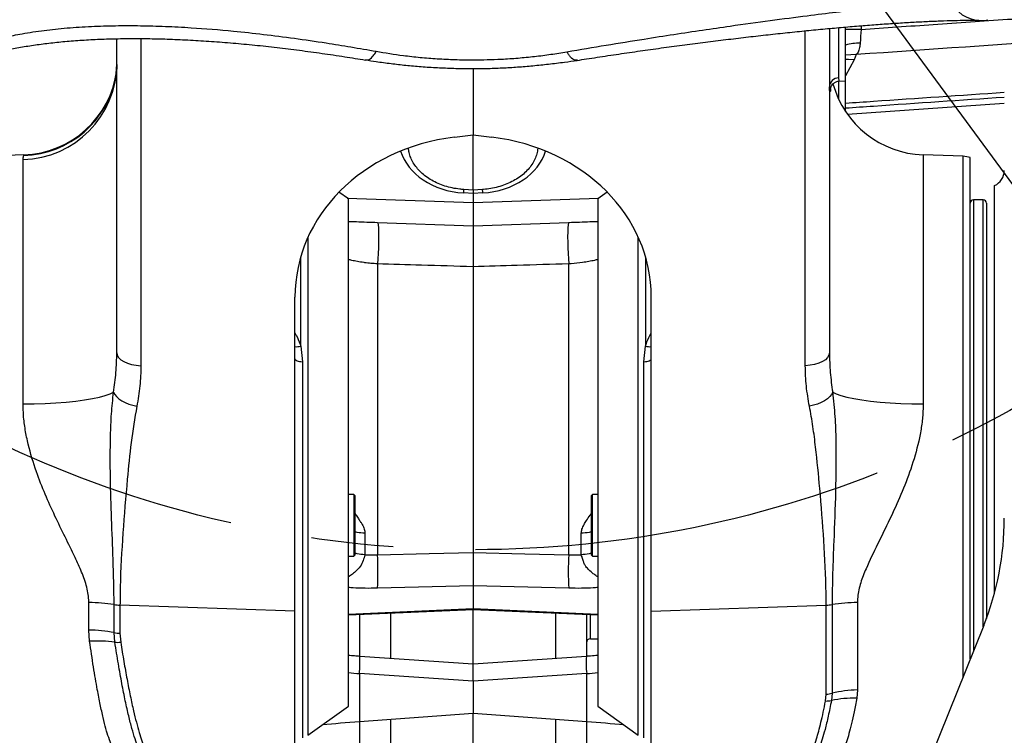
# Model space of a CAD drawing. Extents: x 0 to 8410, y 0 to 5940.
# Tile 51 of 161: x 983 to 1287, y 4026 to 4247. Entities that reach past the tile are written whole.
import ezdxf

# ---------------------------------------------------------------- set-up
doc = ezdxf.new("R2010")
doc.units = 0
doc.header["$LTSCALE"] = 10
doc.linetypes.add('CENTERX2', pattern=[20.32, 12.7, -2.54, 2.54, -2.54])
doc.layers.get('0').update_dxf_attribs({"linetype": 'CONTINUOUS'})
doc.styles.add('SLDTEXTSTYLE0', font='TXT', dxfattribs={"width": 0.605})
doc.dimstyles.new('SLDDIMSTYLE1', dxfattribs={"dimtxt": 50, "dimasz": 50, "dimexe": 0, "dimexo": 0.0625, "dimgap": 12.5, "dimtad": 1, "dimdec": 1, "dimrnd": 1e-09, "dimzin": 12, "dimtxsty": 'SLDTEXTSTYLE0', "dimsah": 1, "dimcen": 0.09, "dimazin": 3, "dimtfac": 1, "dimtofl": 0, "dimtmove": 0, "dimatfit": 3, "dimtolj": 1, "dimtzin": 12})
doc.dimstyles.new('SLDDIMSTYLE6', dxfattribs={"dimtxt": 50, "dimasz": 50, "dimexe": 0, "dimexo": 0.0625, "dimgap": 12.5, "dimtad": 0, "dimtih": 1, "dimtoh": 1, "dimdec": 1, "dimrnd": 1e-09, "dimzin": 12, "dimtxsty": 'SLDTEXTSTYLE0', "dimblk1": 'NONE', "dimsah": 1, "dimcen": 0, "dimazin": 3, "dimtfac": 1, "dimtmove": 0, "dimatfit": 3, "dimtolj": 1, "dimtzin": 12})

# ---------------------------------------------------------------- blocks, each defined once
blk = doc.blocks.new('_D_19')
at = {"color": 7, "linetype": 'CONTINUOUS'}
for p, q in [((857.73, 4784.47), (645.25, 4784.47)), ((921.65, 4697.25), (857.73, 4784.47)), ((1323.64, 4148.79), (921.65, 4697.25))]:
    blk.add_line(p, q, dxfattribs=at)
blk.add_solid([(921.65, 4697.25), (898.15, 4742.01), (886.05, 4733.15)], dxfattribs=at)
at = {"color": 7, "linetype": 'CONTINUOUS', "char_height": 50, "attachment_point": 1, "style": 'SLDTEXTSTYLE0'}
for s, insert in [('%%c', (645.25, 4848.92)), ('680', (718.15, 4849.06))]:
    blk.add_mtext(s, dxfattribs=dict(at, insert=insert))
blk = doc.blocks.new('_NONE')
blk = doc.blocks.new('_D_21')
at = {"color": 7, "linetype": 'CONTINUOUS'}
for p, q in [((617.65, 4028.63), (617.65, 4923.91)), ((1627.65, 4028.63), (1627.65, 4923.91)), ((1627.65, 4908.91), (617.65, 4908.91))]:
    blk.add_line(p, q, dxfattribs=at)
for points in [[(617.65, 4908.91), (667.65, 4901.41), (667.65, 4916.41)], [(1627.65, 4908.91), (1577.65, 4916.41), (1577.65, 4901.41)]]:
    blk.add_solid(points, dxfattribs=at)
at = {"color": 7, "linetype": 'CONTINUOUS', "insert": (1046.26, 4973.37), "char_height": 50, "attachment_point": 1, "style": 'SLDTEXTSTYLE0'}
blk.add_mtext('1010', dxfattribs=at)

msp = doc.modelspace()

# ---------------------------------------------------------------- linework, layer by layer
at = {"color": 7, "linetype": 'CONTINUOUS'}
for p, q in [((1232.64802, 4243.900587), (1232.64802, 4143.81056)), ((1237.648023, 4239.021828), (1237.648023, 4244.428922)), ((1012.648021, 4143.81056), (1012.648021, 4240.73415)), ((1237.648023, 4227.759649), (1237.648023, 4239.021828)), ((1122.648021, 4231.541683), (1122.648021, 4211.05509)), ((1235.689675, 4227.657129), (1237.648023, 4227.759649)), ((1237.648023, 4218.274404), (1237.648023, 4227.759649)), ((1238.192109, 4217.482139), (1286.648025, 4220.822861)), ((1116.914895, 4210.352947), (1122.648021, 4211.05509)), ((1122.648021, 4211.05509), (1128.381147, 4210.352947)), ((1122.648021, 4194.015314), (1122.648021, 4211.05509)), ((983.942365, 4204.884579), (971.368825, 4204.445412)), ((1273.927217, 4204.445412), (1261.601036, 4204.875757)), ((1276.148026, 4049.323608), (1276.148026, 4204.049637)), ((1283.648019, 4069.684078), (1283.648019, 4195.43915)), ((1084.148021, 4191.271831), (1081.217127, 4193.388511)), ((1122.648021, 4194.015314), (1119.736379, 4194.197704)), ((1125.559663, 4194.197704), (1122.648021, 4194.015314)), ((1122.648021, 4194.015314), (1122.648021, 4192.943146)), ((1122.648021, 4192.943146), (1122.648021, 4190.161516)), ((1164.078915, 4193.388511), (1161.148021, 4191.271831)), ((1084.148021, 4034.77173), (1084.148021, 4191.271831)), ((1122.648021, 4190.161516), (1122.648021, 4183.021833)), ((1161.148021, 4191.271831), (1161.148021, 4034.77173)), ((1280.14802, 4191.02173), (1277.148014, 4191.02173)), ((1281.148022, 4190.021803), (1281.148022, 4061.818172)), ((1093.122542, 4184.052755), (1122.648021, 4183.021833)), ((1122.648021, 4183.021833), (1152.1735, 4184.052755)), ((1122.648021, 4170.349647), (1122.648021, 4082.145264)), ((1067.648021, 4064.021637), (1067.648021, 4160.951902)), ((1177.648021, 4064.021637), (1177.648021, 4160.951902)), ((1085.838021, 4100.02165), (1084.148021, 4100.02165)), ((1086.138023, 4099.72172), (1085.838021, 4100.02165)), ((1085.838021, 4100.02165), (1085.838021, 4081.021835)), ((1086.138023, 4099.72172), (1086.138023, 4081.321766)), ((1159.45802, 4100.02165), (1159.158019, 4099.72172)), ((1159.158019, 4081.321766), (1159.158019, 4099.72172)), ((1161.148021, 4100.02165), (1159.45802, 4100.02165)), ((1159.45802, 4081.021835), (1159.45802, 4100.02165)), ((1084.148021, 4081.021835), (1085.838021, 4081.021835)), ((1085.838021, 4081.021835), (1086.138023, 4081.321766)), ((1159.158019, 4081.321766), (1159.45802, 4081.021835)), ((1159.45802, 4081.021835), (1161.148021, 4081.021835)), ((1122.648021, 4071.86227), (1122.648021, 4064.854671)), ((1084.148021, 4062.908937), (1122.648021, 4064.622928)), ((1122.648021, 4064.622928), (1122.648021, 4064.854671)), ((1122.648021, 4064.622928), (1161.148021, 4062.908937)), ((1122.648021, 4047.72978), (1122.648021, 4064.622928)), ((1067.648021, 4015.02185), (1067.648021, 4064.021637)), ((1087.648021, 4050.108482), (1087.648021, 4063.064863)), ((1157.648021, 4063.064863), (1157.648021, 4050.204326)), ((1177.648021, 4015.02185), (1177.648021, 4064.021637)), ((1280.288404, 4059.596826), (1246.453156, 3975.644399)), ((1158.848023, 4055.521776), (1161.148021, 4055.521776)), ((1122.648021, 4047.72978), (1087.631957, 4050.109674)), ((1157.664084, 4050.109674), (1122.648021, 4047.72978)), ((1122.648021, 4042.41233), (1122.648021, 4047.72978)), ((1122.648021, 4042.41233), (1122.648021, 4032.477428)), ((1071.652548, 4025.747349), (1084.148021, 4034.77173)), ((1161.148021, 4034.77173), (1173.643494, 4025.747349)), ((1122.648021, 4032.477428), (1087.554583, 4029.909422)), ((1122.648021, 3961.588671), (1122.648021, 4032.477428)), ((1157.741459, 4029.909422), (1122.648021, 4032.477428)), ((1087.648021, 3963.936378), (1087.648021, 4029.916336)), ((1157.648021, 4029.916336), (1157.648021, 3963.936378))]:
    msp.add_line(p, q, dxfattribs=at)
at = {"color": 8, "linetype": 'CONTINUOUS'}
for p, q in [((1235.491013, 4244.182636), (1235.491013, 4228.634168)), ((1242.404779, 4244.739343), (1242.405852, 4243.609001)), ((1020.089967, 4240.778019), (1020.089967, 4139.820148)), ((1225.206075, 4139.820148), (1225.206075, 4243.184139)), ((1240.92791, 4235.855629), (1237.648023, 4235.631277)), ((1240.92791, 4235.855629), (1240.257641, 4234.274437)), ((1240.257641, 4234.274437), (1237.648023, 4229.288866)), ((1235.491013, 4227.584173), (1235.491013, 4222.110082)), ((983.942365, 4204.664995), (983.942365, 4204.884579)), ((1261.601036, 4204.875757), (1261.601036, 4128.015329)), ((1273.927217, 4113.021662), (1273.927217, 4204.445412)), ((983.695006, 4128.015329), (983.695006, 4203.418543)), ((1122.648021, 4192.943146), (1119.653664, 4193.130781)), ((1125.642378, 4193.130781), (1122.648021, 4192.943146)), ((1083.807056, 4191.517879), (1122.648021, 4190.161516)), ((1122.648021, 4190.161516), (1161.488985, 4191.517879)), ((1277.148014, 4191.02173), (1277.148014, 4113.021662)), ((1280.14802, 4059.248497), (1280.14802, 4191.02173)), ((1071.652548, 4179.477026), (1071.652548, 4025.747349)), ((1173.643494, 4025.747349), (1173.643494, 4179.477026)), ((1069.420961, 4145.857622), (1069.420961, 4173.428346)), ((1093.122542, 4171.256115), (1093.122542, 4081.492473)), ((1152.1735, 4081.492473), (1152.1735, 4171.256115)), ((1175.87508, 4173.428346), (1175.87508, 4145.857622)), ((1069.420961, 4145.857622), (1069.926923, 4141.034414)), ((1175.369119, 4141.034414), (1175.87508, 4145.857622)), ((1069.926923, 4141.034414), (1069.926923, 4024.947216)), ((1175.369119, 4024.947216), (1175.369119, 4141.034414)), ((1273.927217, 4043.813278), (1273.927217, 4113.021662)), ((1277.148014, 4113.021662), (1277.148014, 4051.80483)), ((1089.262349, 4088.091423), (1089.262349, 4081.442406)), ((1156.033693, 4081.442406), (1156.033693, 4088.091423)), ((1089.262349, 4081.442406), (1093.122542, 4081.492473)), ((1152.1735, 4081.492473), (1156.033693, 4081.442406)), ((1122.648021, 4071.86227), (1093.122542, 4071.129133)), ((1152.1735, 4071.129133), (1122.648021, 4071.86227)), ((1004.00207, 4058.230211), (1004.00207, 4066.740085)), ((1011.819867, 4057.44796), (1011.819867, 4066.079428)), ((1067.648021, 4064.021637), (1013.625761, 4065.910627)), ((1013.625761, 4065.910627), (1013.625761, 4057.248165)), ((1084.148021, 4063.140442), (1122.648021, 4064.854671)), ((1122.648021, 4064.854671), (1161.148021, 4063.140442)), ((1177.648021, 4064.021637), (1231.670281, 4065.910627)), ((1231.670281, 4038.4398), (1231.670281, 4065.910627)), ((1233.476175, 4066.079428), (1233.476175, 4038.707067)), ((1241.293972, 4066.740085), (1241.293972, 4039.75301)), ((1097.124662, 4063.486626), (1097.124662, 4049.464514)), ((1148.17138, 4049.464514), (1148.17138, 4063.486626)), ((1158.848023, 4055.521776), (1158.848023, 4063.011457)), ((1004.241479, 4054.800083), (1004.00207, 4058.230211)), ((1012.042014, 4054.47941), (1011.819867, 4057.44796)), ((1013.625761, 4057.248165), (1013.843303, 4054.463436)), ((1087.554583, 4044.79747), (1087.554583, 4029.909422)), ((1122.648021, 4042.41233), (1087.554583, 4044.79747)), ((1157.741459, 4044.79747), (1122.648021, 4042.41233)), ((1157.741459, 4029.909422), (1157.741459, 4044.79747)), ((1231.467073, 4036.333849), (1231.670281, 4038.4398)), ((1233.476175, 4038.707067), (1233.269496, 4036.476662)), ((1241.293972, 4039.75301), (1241.074284, 4037.211468)), ((1097.124662, 4030.609657), (1097.124662, 3963.300754)), ((1148.17138, 3963.300754), (1148.17138, 4030.609657))]:
    msp.add_line(p, q, dxfattribs=at)
at = {"color": 8, "linetype": 'CONTINUOUS', "flags": 128}
for points in [[(1240.257641, 4234.274437), (1238.561785, 4234.358122), (1237.648023, 4234.292318)], [(1093.122542, 4184.052755), (1093.238009, 4183.853676), (1093.334235, 4183.274319), (1093.406528, 4182.343294), (1093.451364, 4181.105663), (1093.466555, 4179.621984), (1093.451364, 4177.964498), (1093.406528, 4176.214268), (1093.334235, 4174.456169), (1093.238009, 4172.776272), (1093.122542, 4171.256115)], [(1152.1735, 4184.052755), (1152.058033, 4183.853676), (1151.961807, 4183.274319), (1151.889514, 4182.343294), (1151.844678, 4181.105663), (1151.829486, 4179.621984), (1151.844678, 4177.964498), (1151.889514, 4176.214268), (1151.961807, 4174.456169), (1152.058033, 4172.776272), (1152.1735, 4171.256115)], [(1012.648021, 4143.81056), (1012.78842, 4143.06431), (1013.204677, 4142.344524), (1013.882195, 4141.675999), (1014.797194, 4141.082575), (1015.917545, 4140.584757), (1017.203932, 4140.200188), (1018.611205, 4139.942219), (1020.089967, 4139.820148)], [(1232.64802, 4143.81056), (1232.507622, 4143.06431), (1232.091365, 4142.344524), (1231.413847, 4141.675999), (1230.498848, 4141.082575), (1229.378497, 4140.584757), (1228.092109, 4140.200188), (1226.684836, 4139.942219), (1225.206075, 4139.820148)], [(1067.648021, 4141.960432), (1067.689264, 4141.802837), (1067.811856, 4141.649534), (1068.012429, 4141.504814), (1068.285471, 4141.372492), (1068.62347, 4141.256382), (1069.017132, 4141.159584), (1069.455636, 4141.084959), (1069.926923, 4141.034414)], [(1175.369119, 4141.034414), (1175.840405, 4141.084959), (1176.278909, 4141.159584), (1176.672572, 4141.256382), (1177.010571, 4141.372492), (1177.283613, 4141.504814), (1177.484186, 4141.649534), (1177.606778, 4141.802837), (1177.648021, 4141.960432)], [(983.695006, 4128.015329), (987.157767, 4128.06802), (990.559911, 4128.18556), (993.855735, 4128.366758), (997.000953, 4128.608991), (999.953275, 4128.90916), (1002.673043, 4129.262974), (1005.123702, 4129.665663), (1007.272316, 4130.111982), (1009.090019, 4130.595972), (1010.552374, 4131.111194), (1011.639734, 4131.650259)], [(1011.639734, 4131.650259), (1011.993205, 4130.960275), (1012.54165, 4130.27959), (1013.270577, 4129.626324), (1014.160728, 4129.017641), (1015.188565, 4128.469517), (1016.326939, 4127.996733), (1017.54575, 4127.611687), (1018.812803, 4127.324392)], [(1233.656307, 4131.650259), (1233.302837, 4130.960275), (1232.754392, 4130.27959), (1232.025465, 4129.626324), (1231.135314, 4129.017641), (1230.107477, 4128.469517), (1228.969102, 4127.996733), (1227.750292, 4127.611687), (1226.483239, 4127.324392)], [(1233.656307, 4131.650259), (1234.743667, 4131.111194), (1236.206023, 4130.595972), (1238.023726, 4130.111982), (1240.172339, 4129.665663), (1242.622999, 4129.262974), (1245.342767, 4128.90916), (1248.295089, 4128.608991), (1251.440307, 4128.366758), (1254.736131, 4128.18556), (1258.138274, 4128.06802), (1261.601036, 4128.015329)], [(1093.122542, 4081.492473), (1109.102904, 4081.845333), (1122.648021, 4082.145264)], [(1122.648021, 4082.145264), (1138.628471, 4081.79145), (1152.1735, 4081.492473)]]:
    msp.add_lwpolyline(points, dxfattribs=at)
at = {"color": 7, "linetype": 'CENTERX2'}
msp.add_circle((1122.648021, 4423.021738), 340, dxfattribs=at)
at = {"color": 8, "linetype": 'CONTINUOUS'}
for centre, radius, start, end in [((1278.970745, 4255.62247), 9.150324, 200.40033589, 269.06611715), ((1447.594923, 4228.827092), 205.720673, 175.87950262, 177.05316199), ((1242.4643, 4219.934999), 19.470657, 90.93586825, 104.32139334), ((982.903433, 4233.153477), 29.745468, 271.52490963, 359.55942046), ((982.927261, 4234.622573), 29.974771, 271.94070762, 349.75854962), ((1235.50797, 4225.771457), 2.862761, 90.3393775, 177.46021106), ((1139.802259, 4192.105401), 20.174669, 174.04718367, 177.08667913), ((1101.14632, 4191.768358), 24.533916, 3.18340086, 5.68273634), ((1068.118387, 4150.943195), 5.249738, 264.85952728, 284.36640147), ((1177.177655, 4150.943195), 5.249738, 255.63359853, 275.14047272), ((1001.411331, 4076.310803), 91.857475, 356.76623475, 3.23376525), ((1243.88471, 4076.310803), 91.857475, 176.76623475, 183.23376525), ((1003.048081, 4008.865499), 57.882448, 81.28353753, 89.05563783), ((1014.146945, 4081.230951), 15.329187, 261.26834062, 268.05160015), ((1231.149097, 4081.230951), 15.329187, 271.94839985, 278.73165938), ((1242.247961, 4008.865499), 57.882448, 90.94436217, 98.71646247), ((1003.031555, 4009.07437), 49.165421, 79.70304891, 88.86892037), ((1014.152028, 4070.266364), 13.028832, 259.6884815, 267.68505096), ((1006.27779, 4009.298057), 45.547568, 82.72949813, 92.56239637), ((1013.04946, 4066.514785), 12.077467, 265.21508957, 273.76872586), ((1060.29259, 4047.852386), 27.432622, 353.60623914, 4.71990828), ((1178.057817, 4047.75068), 20.529877, 173.40183078, 188.27065597), ((1231.129416, 4048.329104), 9.904084, 273.13049525, 283.70651406), ((1240.468437, 4001.829584), 35.38707, 89.01901486, 101.73785556), ((1242.293974, 4002.538925), 37.227518, 91.53925823, 103.70142995), ((1231.636639, 4045.639268), 9.306964, 268.95605985, 280.10453417)]:
    msp.add_arc(centre, radius, start, end, dxfattribs=at)
at = {"color": 7, "linetype": 'CONTINUOUS'}
for centre, radius, start, end in [((982.895376, 4234.86623), 30, 272, 352.63731365), ((1262.648021, 4234.857592), 30, 195.47319077, 268), ((1273.648021, 4196.450301), 8, 71.79004314, 88), ((1281.648021, 4200.021738), 5, 293.57817848, 0), ((1277.148021, 4190.021738), 1, 90, 180), ((1280.148021, 4190.021738), 1, 0, 90), ((1158.848021, 4054.321738), 1.2, 90, 180)]:
    msp.add_arc(centre, radius, start, end, dxfattribs=at)
for centre, major_axis, ratio, start_param, end_param in [((1127.648021, 4158.85419), (59.580847, -8.214378), 0.8618708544, 1.8689209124, 3.2598637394), ((1117.648021, 4158.85419), (59.580847, 8.214378), 0.8618708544, 6.1649142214, 7.5558570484), ((1206.648021, 4095.364761), (-18.62011, 83.634272), 0.9302753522, 4.0760574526, 4.4774831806), ((1089.648021, 4027.466122), (39.999591, 2.802882), 0.0645082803, 1.618635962, 1.9117627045), ((1155.648021, 4027.466122), (39.999591, -2.802882), 0.0645082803, 1.2298299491, 1.5229566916)]:
    msp.add_ellipse(centre, major_axis=major_axis, ratio=ratio, start_param=start_param, end_param=end_param, dxfattribs=at)
at = {"color": 8, "linetype": 'CONTINUOUS'}
for centre, major_axis, ratio, start_param, end_param in [((1120.752719, 4209.170892), (20.981944, -1.137923), 0.7651130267, 3.4073993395, 4.701500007), ((1124.543322, 4209.170892), (20.981944, 1.137923), 0.7651130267, 4.7232779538, 6.0173786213), ((1089.648021, 4056.244326), (39.99245, -2.692755), 0.2885986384, 4.5938813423, 4.6794584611), ((1155.648021, 4056.244326), (39.99245, 2.692755), 0.2885986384, 4.7453194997, 4.8308966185)]:
    msp.add_ellipse(centre, major_axis=major_axis, ratio=ratio, start_param=start_param, end_param=end_param, dxfattribs=at)
for points, knots in [([(1611.912062, 4354.088833), (1610.496312, 4349.832695), (1607.673839, 4341.347559), (1602.065926, 4329.165765), (1595.47215, 4317.501827), (1588.294633, 4307.198519), (1580.830305, 4298.209316), (1573.324576, 4290.465641), (1565.238832, 4283.341275), (1556.581669, 4276.851463), (1546.63311, 4270.612404), (1535.374826, 4264.870341), (1522.810207, 4259.864126), (1509.787761, 4256.08544), (1497.379874, 4253.663408), (1485.777506, 4252.622723), (1475.175023, 4251.952612), (1464.599213, 4251.209817), (1454.021978, 4250.486798), (1424.470052, 4248.452501), (1375.943389, 4245.121337), (1308.440454, 4240.486007), (1263.430535, 4237.398983), (1240.92788, 4235.855629)], [0, 0, 0, 0, 0.0321761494, 0.0641471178, 0.0960698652, 0.1282445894, 0.1541292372, 0.1798606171, 0.2055705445, 0.2314030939, 0.2574374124, 0.2897788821, 0.3219979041, 0.3543855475, 0.3869952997, 0.4125658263, 0.4379418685, 0.463325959, 0.4887098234, 0.5140935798, 0.6760861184, 0.8380596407, 1, 1, 1, 1]), ([(1242.405919, 4243.609001), (1249.839936, 4244.121791), (1264.915211, 4245.161667), (1287.296329, 4246.707985), (1309.891659, 4248.262804), (1332.214445, 4249.806419), (1351.411897, 4251.128496), (1367.259569, 4252.221038), (1380.068507, 4253.105864), (1392.742943, 4253.980817), (1405.281193, 4254.844453), (1417.766401, 4255.704785), (1429.3157, 4256.501926), (1436.703462, 4257.011634), (1439.814528, 4257.226278)], [0, 0, 0, 0, 0.1129463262, 0.2290412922, 0.3400745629, 0.4562906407, 0.5682731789, 0.6318219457, 0.6971408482, 0.7629479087, 0.8244563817, 0.887707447, 0.9527124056, 1, 1, 1, 1]), ([(1151.620259, 4236.707022), (1155.682379, 4237.401819), (1163.83171, 4238.795704), (1174.791115, 4240.562734), (1184.691585, 4242.103566), (1193.554371, 4243.433242), (1203.581163, 4244.8858), (1214.488503, 4246.39448), (1225.330495, 4247.809094), (1234.822466, 4248.976654), (1243.116304, 4249.935517), (1250.85116, 4250.765325), (1257.997829, 4251.463079), (1264.60284, 4252.036827), (1268.464198, 4252.300882), (1270.394331, 4252.432873)], [0, 0, 0, 0, 0.0740050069, 0.1484671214, 0.2094944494, 0.270575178, 0.3316132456, 0.4256216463, 0.5196419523, 0.5986607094, 0.6777450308, 0.7567762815, 0.8378304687, 0.9189382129, 1, 1, 1, 1]), ([(953.330358, 4229.699661), (954.028782, 4230.370019), (955.42564, 4231.710747), (958.093907, 4233.601111), (961.179159, 4235.388538), (964.729675, 4237.05808), (968.723164, 4238.595104), (973.169736, 4239.990821), (978.0501, 4241.228956), (983.682694, 4242.365437), (990.051497, 4243.334222), (997.21284, 4244.092028), (1004.573003, 4244.5739), (1012.163613, 4244.805227), (1019.779093, 4244.804955), (1027.596841, 4244.59086), (1037.070217, 4244.09889), (1047.164174, 4243.282621), (1057.871174, 4242.126587), (1067.401418, 4240.909328), (1076.445854, 4239.58438), (1084.894553, 4238.226401), (1090.116604, 4237.307891), (1092.727597, 4236.848642)], [0, 0, 0, 0, 0.04494583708, 0.08989242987, 0.13521363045, 0.18053524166, 0.22632371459, 0.27211227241, 0.31828814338, 0.36446390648, 0.41913084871, 0.47178103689, 0.52443114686, 0.57285971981, 0.62128815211, 0.66689812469, 0.71250750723, 0.78363656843, 0.83152218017, 0.87944096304, 0.92732028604, 0.9636605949, 1, 1, 1, 1]), ([(1242.405852, 4243.609001), (1241.764087, 4243.607067), (1240.480559, 4243.6032), (1238.86192, 4243.584971), (1237.978169, 4243.565668), (1237.648023, 4243.558456)], [0, 0, 0, 0, 0.385155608, 0.7703107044, 1, 1, 1, 1]), ([(1242.146281, 4239.403059), (1242.092017, 4238.951713), (1241.936903, 4237.661556), (1241.391183, 4235.855622), (1240.927858, 4235.855629), (1240.927851, 4235.855629)], [0, 0, 0, 0, 0.3498345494, 0.9999895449, 1, 1, 1, 1]), ([(1089.457681, 4234.331896), (1089.698224, 4234.271442), (1090.361747, 4234.104682), (1091.435255, 4234.965424), (1092.277225, 4236.066445), (1092.64508, 4236.705327), (1092.727597, 4236.848642)], [0, 0, 0, 0, 0.2340419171, 0.6455906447, 0.9204984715, 1, 1, 1, 1]), ([(1092.727597, 4236.848642), (1095.497517, 4236.393683), (1099.915683, 4235.667999), (1106.28384, 4234.970052), (1111.614282, 4234.540464), (1117.085353, 4234.276693), (1123.700076, 4234.170877), (1130.218983, 4234.340505), (1136.533197, 4234.760511), (1141.645353, 4235.258832), (1146.702259, 4235.896641), (1149.978106, 4236.43643), (1151.620259, 4236.707022)], [0, 0, 0, 0, 0.14870913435, 0.23719885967, 0.32621839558, 0.41702152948, 0.50848803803, 0.65190321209, 0.73767693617, 0.82397034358, 0.91175786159, 1, 1, 1, 1]), ([(1154.765611, 4234.18646), (1154.538325, 4234.130866), (1153.89865, 4233.974401), (1152.966727, 4234.761149), (1152.148695, 4235.793199), (1151.792157, 4236.40976), (1151.620259, 4236.707022)], [0, 0, 0, 0, 0.2297330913, 0.6465618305, 0.8295969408, 1, 1, 1, 1]), ([(1235.491013, 4228.634168), (1235.496409, 4228.472348), (1235.516749, 4227.862425), (1235.615006, 4227.771291), (1235.687194, 4227.704336)], [0, 0, 0, 0, 0.2653120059, 1, 1, 1, 1]), ([(1232.964595, 4225.356628), (1232.967858, 4225.300204), (1232.992236, 4224.878584), (1232.970106, 4224.481958), (1232.890577, 4224.230327), (1232.766743, 4224.480593), (1232.666759, 4225.064321), (1232.653379, 4225.659805), (1232.64802, 4225.898315)], [0, 0, 0, 0, 0.031015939, 0.2317625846, 0.4399868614, 0.6456385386, 0.8580673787, 1, 1, 1, 1]), ([(1237.648023, 4220.86363), (1240.522057, 4221.061388), (1256.856851, 4222.185361), (1273.189244, 4223.306477), (1286.648025, 4224.230339)], [0, 0, 0, 0, 0.17594553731, 1, 1, 1, 1]), ([(1286.648025, 4222.62912), (1273.196901, 4221.710201), (1256.86436, 4220.594437), (1240.529797, 4219.475746), (1237.648023, 4219.278385)], [0, 0, 0, 0, 0.8235781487, 1, 1, 1, 1]), ([(983.695006, 4203.418543), (983.701682, 4203.518317), (983.740442, 4204.097527), (983.850919, 4204.408002), (983.942365, 4204.664995)], [0, 0, 0, 0, 0.1722586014, 1, 1, 1, 1]), ([(1093.122542, 4171.256115), (1092.447936, 4171.3023), (1091.098148, 4171.394711), (1089.703388, 4171.551437), (1088.291311, 4171.73903), (1086.886737, 4171.964038), (1085.30072, 4172.284622), (1084.490819, 4172.513973), (1084.148021, 4172.611048)], [0, 0, 0, 0, 0.18765956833, 0.37548005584, 0.4119370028, 0.62685703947, 0.84206364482, 1, 1, 1, 1]), ([(1122.648021, 4170.349647), (1117.328565, 4170.513095), (1107.486399, 4170.81551), (1097.64493, 4171.117393), (1093.122542, 4171.256115)], [0, 0, 0, 0, 0.5404762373, 1, 1, 1, 1]), ([(1152.1735, 4171.256115), (1146.854408, 4171.093045), (1137.012915, 4170.791331), (1127.170737, 4170.488709), (1122.648021, 4170.349647)], [0, 0, 0, 0, 0.5404760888, 1, 1, 1, 1]), ([(1161.148021, 4172.611048), (1160.805264, 4172.513979), (1159.995462, 4172.284644), (1158.408498, 4171.963912), (1156.081612, 4171.591134), (1153.89359, 4171.363122), (1152.413237, 4171.271029), (1152.1735, 4171.256115)], [0, 0, 0, 0, 0.1581010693, 0.3735321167, 0.5886762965, 0.9333879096, 1, 1, 1, 1]), ([(1067.648021, 4149.951031), (1067.786258, 4149.705108), (1068.407872, 4148.59926), (1068.973132, 4147.212669), (1069.3517, 4146.067194), (1069.420961, 4145.857622)], [0, 0, 0, 0, 0.1894033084, 0.85169658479, 1, 1, 1, 1]), ([(1175.87508, 4145.857622), (1175.944329, 4146.067201), (1176.316838, 4147.19459), (1176.881746, 4148.580624), (1177.501068, 4149.68745), (1177.648021, 4149.950077)], [0, 0, 0, 0, 0.14833038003, 0.79791609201, 1, 1, 1, 1]), ([(1011.639734, 4131.650259), (1011.926619, 4133.661251), (1012.501806, 4137.693169), (1012.599203, 4141.768083), (1012.648021, 4143.81056)], [0, 0, 0, 0, 0.4987681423, 1, 1, 1, 1]), ([(1232.64802, 4143.81056), (1232.696343, 4141.778694), (1232.793255, 4137.703765), (1233.368097, 4133.671787), (1233.656307, 4131.650259)], [0, 0, 0, 0, 0.4986261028, 1, 1, 1, 1]), ([(1020.089967, 4139.820148), (1020.031047, 4137.728237), (1019.912765, 4133.528671), (1019.180372, 4129.397647), (1018.812803, 4127.324392)], [0, 0, 0, 0, 0.498125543, 1, 1, 1, 1]), ([(1226.483239, 4127.324392), (1226.117998, 4129.382618), (1225.384959, 4133.513482), (1225.265842, 4137.713042), (1225.206075, 4139.820148)], [0, 0, 0, 0, 0.4982554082, 1, 1, 1, 1]), ([(1011.819867, 4066.079428), (1011.738141, 4070.721449), (1011.584243, 4079.462823), (1010.990257, 4092.551548), (1010.609405, 4105.284777), (1010.607904, 4116.114465), (1010.922811, 4124.922666), (1011.400812, 4129.408217), (1011.639734, 4131.650259)], [0, 0, 0, 0, 0.2198367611, 0.4139737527, 0.6082747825, 0.803546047, 0.9018051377, 1, 1, 1, 1]), ([(1233.656307, 4131.650259), (1233.91358, 4129.140369), (1234.429439, 4124.107777), (1234.738032, 4113.858106), (1234.606177, 4100.968661), (1234.090016, 4087.406672), (1233.595274, 4075.787763), (1233.515883, 4069.316206), (1233.476175, 4066.079428)], [0, 0, 0, 0, 0.1100074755, 0.2205764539, 0.4565193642, 0.6931032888, 0.8465042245, 1, 1, 1, 1]), ([(1004.00207, 4066.740085), (1004.001771, 4066.810953), (1003.995207, 4068.369837), (1003.494642, 4071.541801), (1001.853488, 4076.103189), (999.516836, 4081.237779), (996.668763, 4086.960001), (993.498933, 4093.43159), (990.468588, 4100.126941), (987.578113, 4107.485943), (985.538401, 4114.155571), (984.342631, 4119.998281), (983.79171, 4124.161546), (983.724562, 4126.837488), (983.695006, 4128.015329)], [0, 0, 0, 0, 0.0036585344, 0.0804774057, 0.160416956, 0.2387132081, 0.3477085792, 0.4571860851, 0.5680910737, 0.6797076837, 0.811663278, 0.8789281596, 0.9467090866, 1, 1, 1, 1]), ([(1018.812803, 4127.324392), (1018.195536, 4123.593242), (1016.959574, 4116.12231), (1015.671746, 4103.057895), (1014.49098, 4088.207295), (1013.711394, 4075.235714), (1013.643025, 4067.79059), (1013.625761, 4065.910627)], [0, 0, 0, 0, 0.18398406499, 0.36839377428, 0.63846992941, 0.90871030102, 1, 1, 1, 1]), ([(1231.670281, 4065.910627), (1231.662771, 4067.159498), (1231.622781, 4073.809507), (1230.958915, 4085.836138), (1229.843186, 4100.8431), (1228.663592, 4112.570133), (1227.616658, 4121.028537), (1226.861012, 4125.225959), (1226.483239, 4127.324392)], [0, 0, 0, 0, 0.060636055, 0.3228759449, 0.5853721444, 0.7925321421, 0.8962798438, 1, 1, 1, 1]), ([(1261.601036, 4128.015329), (1261.57944, 4127.012858), (1261.527228, 4124.589158), (1261.067423, 4120.728291), (1259.971568, 4114.989143), (1257.920818, 4108.019847), (1254.787722, 4099.985695), (1251.252147, 4092.264174), (1247.485278, 4084.679665), (1244.334524, 4078.252176), (1242.20803, 4072.831062), (1241.45227, 4069.544987), (1241.303452, 4067.512892), (1241.296666, 4066.959718), (1241.293972, 4066.740085)], [0, 0, 0, 0, 0.0453703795, 0.1096931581, 0.1745368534, 0.3070832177, 0.4333927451, 0.5608918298, 0.6909405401, 0.8218245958, 0.8959083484, 0.9714802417, 0.9886764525, 1, 1, 1, 1]), ([(1086.138023, 4094.209959), (1086.268501, 4094.019503), (1086.653566, 4093.457433), (1087.260472, 4092.586393), (1087.889447, 4091.645044), (1088.516421, 4090.616951), (1089.100006, 4089.464884), (1089.211793, 4088.519138), (1089.262349, 4088.091423)], [0, 0, 0, 0, 0.1001653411, 0.2956059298, 0.4572413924, 0.5851424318, 0.8123799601, 1, 1, 1, 1]), ([(1156.033693, 4088.091423), (1156.081689, 4088.519398), (1156.15732, 4089.193787), (1156.528761, 4090.091771), (1156.98759, 4090.989446), (1157.752268, 4092.179425), (1158.539665, 4093.298003), (1159.027854, 4094.027401), (1159.158019, 4094.22188)], [0, 0, 0, 0, 0.1872268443, 0.2950263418, 0.4143647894, 0.6183061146, 0.8982294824, 1, 1, 1, 1]), ([(1089.262349, 4088.091423), (1088.418751, 4088.164929), (1087.279622, 4088.264187), (1086.373185, 4088.463029), (1086.138023, 4088.514616)], [0, 0, 0, 0, 0.7405638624, 1, 1, 1, 1]), ([(1159.158019, 4088.514616), (1158.922857, 4088.463029), (1158.01642, 4088.264187), (1156.877291, 4088.164929), (1156.033693, 4088.091423)], [0, 0, 0, 0, 0.2594361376, 1, 1, 1, 1]), ([(1089.262349, 4081.442406), (1089.071568, 4080.848753), (1088.68737, 4079.65325), (1087.879983, 4077.69674), (1086.478616, 4076.3642), (1085.321152, 4075.445158), (1084.613207, 4074.923476), (1084.269796, 4074.744015), (1084.148021, 4074.680378)], [0, 0, 0, 0, 0.2239070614, 0.4509063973, 0.7037148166, 0.8687255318, 0.9534496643, 1, 1, 1, 1]), ([(1089.262349, 4081.442406), (1088.418745, 4081.535402), (1087.279601, 4081.660978), (1086.373184, 4081.912989), (1086.138023, 4081.978371)], [0, 0, 0, 0, 0.7405592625, 1, 1, 1, 1]), ([(1159.158019, 4081.978371), (1158.922858, 4081.912989), (1158.016441, 4081.660978), (1156.877296, 4081.535402), (1156.033693, 4081.442406)], [0, 0, 0, 0, 0.2594407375, 1, 1, 1, 1]), ([(1161.148021, 4074.64843), (1161.028198, 4074.72404), (1160.54104, 4075.031445), (1159.59983, 4075.711808), (1158.449929, 4076.663853), (1157.527801, 4077.726274), (1156.931121, 4078.705118), (1156.648177, 4079.578072), (1156.449261, 4080.300931), (1156.267752, 4080.908842), (1156.11454, 4081.258105), (1156.033693, 4081.442406)], [0, 0, 0, 0, 0.0477046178, 0.1939513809, 0.391116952, 0.5503372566, 0.6673220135, 0.7768074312, 0.860465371, 0.9263695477, 1, 1, 1, 1]), ([(1093.122542, 4071.129133), (1091.85525, 4071.114054), (1089.283808, 4071.083458), (1086.250129, 4071.182286), (1084.617605, 4071.329498), (1084.148021, 4071.371843)], [0, 0, 0, 0, 0.4090614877, 0.830020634, 1, 1, 1, 1]), ([(1161.148021, 4071.372797), (1160.678564, 4071.330072), (1159.080664, 4071.184649), (1156.04875, 4071.084262), (1153.477519, 4071.114034), (1152.1735, 4071.129133)], [0, 0, 0, 0, 0.1701472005, 0.5791338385, 1, 1, 1, 1]), ([(1013.282647, 4020.211031), (1013.104802, 4020.216649), (1012.658447, 4020.23075), (1011.907902, 4021.05745), (1011.03604, 4022.609798), (1010.157234, 4024.870668), (1009.282611, 4027.726641), (1008.412283, 4031.133889), (1007.524591, 4035.166457), (1006.528999, 4040.31759), (1005.428626, 4046.724231), (1004.638906, 4052.096494), (1004.241479, 4054.800083)], [0, 0, 0, 0, 0.0646741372, 0.1623196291, 0.2622600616, 0.3629949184, 0.4562988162, 0.5502465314, 0.6462244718, 0.7429043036, 0.8706166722, 1, 1, 1, 1]), ([(1021.789347, 4018.687536), (1021.61583, 4018.724084), (1021.079803, 4018.836989), (1020.217914, 4020.054039), (1019.219395, 4022.0546), (1018.276171, 4024.58253), (1017.306556, 4027.767336), (1016.301028, 4031.671303), (1015.267255, 4036.286071), (1014.203143, 4041.660328), (1013.123999, 4047.681099), (1012.403717, 4052.206763), (1012.042014, 4054.47941)], [0, 0, 0, 0, 0.0589041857, 0.1819660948, 0.2783092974, 0.3753216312, 0.4744429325, 0.5742917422, 0.6784997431, 0.7835546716, 0.8913079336, 1, 1, 1, 1]), ([(1013.843303, 4054.463436), (1014.166831, 4052.46589), (1014.816053, 4048.457425), (1015.805201, 4042.938842), (1016.80642, 4037.813383), (1017.766047, 4033.404844), (1018.675258, 4029.67792), (1019.53271, 4026.572975), (1020.386965, 4023.905912), (1021.227064, 4021.725252), (1022.05037, 4020.035226), (1022.853161, 4018.859398), (1023.577505, 4018.179189), (1024.023347, 4018.129822), (1024.214497, 4018.108656)], [0, 0, 0, 0, 0.0908950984, 0.18239868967, 0.2758175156, 0.36989425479, 0.45045209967, 0.53143135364, 0.61305847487, 0.69556846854, 0.77612526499, 0.85710557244, 0.93873551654, 1, 1, 1, 1]), ([(1241.074284, 4037.211468), (1240.811154, 4035.782609), (1240.283077, 4032.915023), (1239.48863, 4029.279387), (1238.693351, 4026.160499), (1237.909247, 4023.680938), (1237.143705, 4021.833547), (1236.401675, 4020.702229), (1235.868253, 4020.199122), (1235.594532, 4020.2968), (1235.55093, 4020.312359)], [0, 0, 0, 0, 0.1358858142, 0.2727100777, 0.4124997, 0.5533123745, 0.6915118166, 0.8307024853, 0.9730323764, 1, 1, 1, 1]), ([(1225.091433, 4018.406917), (1225.158776, 4018.391452), (1225.474495, 4018.318945), (1226.07936, 4018.861474), (1226.905864, 4020.045579), (1227.773562, 4021.967402), (1228.595091, 4024.342041), (1229.355847, 4026.978439), (1230.049988, 4029.717591), (1230.754593, 4032.802626), (1231.229245, 4035.155113), (1231.467073, 4036.333849)], [0, 0, 0, 0, 0.03634639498, 0.17039923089, 0.30538666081, 0.44331944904, 0.58226759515, 0.68561757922, 0.78938999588, 0.89447192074, 1, 1, 1, 1]), ([(1233.269496, 4036.476662), (1232.939994, 4034.831518), (1232.278112, 4031.526853), (1231.329904, 4027.606793), (1230.429112, 4024.445311), (1229.573035, 4022.006508), (1228.732029, 4020.217499), (1227.971797, 4019.116716), (1227.511152, 4018.90883), (1227.311363, 4018.818666)], [0, 0, 0, 0, 0.1575205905, 0.3164178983, 0.4574692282, 0.5985212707, 0.743674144, 0.8888274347, 1, 1, 1, 1])]:
    msp.add_open_spline(points, degree=3, knots=knots, dxfattribs=at)
at = {"color": 7, "linetype": 'CONTINUOUS'}
for points, knots in [([(1154.786607, 4234.046747), (1155.745938, 4234.199456), (1158.95796, 4234.710756), (1164.335452, 4235.528354), (1170.939829, 4236.505945), (1177.494467, 4237.438851), (1183.996742, 4238.331436), (1190.431978, 4239.181867), (1196.788223, 4239.990453), (1203.054299, 4240.756298), (1209.225802, 4241.478942), (1215.297737, 4242.158111), (1221.262588, 4242.792348), (1227.108428, 4243.381413), (1232.821862, 4243.922458), (1238.388211, 4244.415759), (1243.791542, 4244.858905), (1249.017267, 4245.251583), (1254.062194, 4245.593676), (1258.910977, 4245.882861), (1263.546807, 4246.117068), (1267.952162, 4246.295006), (1272.105908, 4246.413193), (1275.735773, 4246.475435), (1277.84795, 4246.471002), (1278.768604, 4246.46907)], [0, 0, 0, 0, 0.0166031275, 0.0555904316, 0.0951214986, 0.1352177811, 0.1758917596, 0.2171453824, 0.2589700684, 0.3013741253, 0.3443943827, 0.38811709, 0.4325485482, 0.477683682, 0.5235050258, 0.5699805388, 0.6170630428, 0.6646878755, 0.7128606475, 0.7617774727, 0.8110832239, 0.8607631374, 0.9107882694, 0.9611144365, 1, 1, 1, 1]), ([(1278.832649, 4246.360351), (1279.057014, 4246.355942), (1279.936734, 4246.338653), (1280.875474, 4246.390095), (1281.588414, 4246.544068), (1281.60656, 4246.547987)], [0, 0, 0, 0, 0.2501734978, 0.9809145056, 1, 1, 1, 1]), ([(952.36518, 4226.285745), (952.420153, 4226.340887), (952.86076, 4226.782844), (953.967654, 4227.666283), (955.714401, 4228.905295), (957.783294, 4230.148836), (960.145074, 4231.375635), (962.818638, 4232.578404), (965.792419, 4233.737877), (969.073117, 4234.841836), (972.65451, 4235.880731), (976.525713, 4236.84356), (980.692547, 4237.721548), (985.126451, 4238.500753), (989.800311, 4239.171526), (994.709143, 4239.733529), (999.854216, 4240.181769), (1005.253556, 4240.515074), (1010.877645, 4240.72742), (1016.722543, 4240.81887), (1022.756619, 4240.78285), (1028.969816, 4240.624143), (1035.333298, 4240.343929), (1041.850121, 4239.944739), (1048.479673, 4239.428252), (1055.220089, 4238.79671), (1062.054627, 4238.049915), (1068.976578, 4237.197427), (1075.950103, 4236.245905), (1082.751769, 4235.243634), (1087.284025, 4234.51254), (1089.432595, 4234.165956)], [0, 0, 0, 0, 0.0051806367, 0.0415225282, 0.0772252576, 0.112640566, 0.1480341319, 0.1835333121, 0.2192891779, 0.2553568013, 0.291242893, 0.3275673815, 0.364141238, 0.4007815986, 0.4372852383, 0.4732670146, 0.5097649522, 0.5461696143, 0.5825513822, 0.6189706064, 0.6554525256, 0.6913567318, 0.7272922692, 0.7630203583, 0.798377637, 0.833257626, 0.8680759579, 0.9024507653, 0.9363847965, 0.9698424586, 1, 1, 1, 1]), ([(1012.636942, 4232.796003), (1012.638374, 4232.761169), (1012.672898, 4231.920831), (1012.545538, 4230.566281), (1012.349376, 4228.935594), (1012.150021, 4227.856107), (1012.009329, 4227.205441), (1011.929539, 4226.87443), (1011.931603, 4226.883108), (1011.932311, 4226.886083)], [0, 0, 0, 0, 0.0129719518, 0.3129363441, 0.5319394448, 0.7024398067, 0.8356253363, 0.9436410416, 1, 1, 1, 1]), ([(1089.471997, 4234.192898), (1090.535644, 4234.02984), (1093.102694, 4233.63631), (1097.232686, 4233.073578), (1101.885338, 4232.541175), (1106.671101, 4232.121474), (1111.612671, 4231.800897), (1116.640025, 4231.597448), (1121.656673, 4231.514539), (1126.655125, 4231.550613), (1131.561416, 4231.709495), (1136.383576, 4232.000307), (1141.163127, 4232.40028), (1146.011226, 4232.910928), (1150.574951, 4233.468648), (1153.478442, 4233.875796), (1154.768953, 4234.056761)], [0, 0, 0, 0, 0.0517489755, 0.1248932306, 0.1956738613, 0.2684201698, 0.3442067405, 0.4193253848, 0.4939183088, 0.5681219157, 0.6422464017, 0.7134459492, 0.7856154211, 0.8602229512, 0.9378735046, 1, 1, 1, 1]), ([(1232.943361, 4225.232412), (1232.943041, 4225.229674), (1232.942317, 4225.223488), (1232.962121, 4225.378572), (1233.048693, 4225.716238), (1233.274161, 4226.228375), (1233.707806, 4226.808878), (1234.367622, 4227.310188), (1235.067339, 4227.614063), (1235.529922, 4227.619486), (1235.690279, 4227.621366)], [0, 0, 0, 0, 0.1014272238, 0.2291752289, 0.3380782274, 0.4573766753, 0.595395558, 0.748838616, 0.9129333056, 1, 1, 1, 1]), ([(1119.736379, 4194.197704), (1119.335761, 4194.228798), (1118.147998, 4194.320986), (1116.197019, 4194.644086), (1113.944272, 4195.239573), (1111.812062, 4196.044372), (1109.838376, 4197.038444), (1108.056243, 4198.200434), (1106.494315, 4199.506708), (1105.176158, 4200.931064), (1104.115111, 4202.447766), (1103.335553, 4204.034115), (1102.853917, 4205.502861), (1102.758471, 4206.436431), (1102.718835, 4206.824114)], [0, 0, 0, 0, 0.0451585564, 0.1338875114, 0.2225764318, 0.3111507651, 0.3996182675, 0.4880138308, 0.5764157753, 0.6649928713, 0.7540225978, 0.8439222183, 0.9351858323, 1, 1, 1, 1]), ([(1142.615027, 4206.929972), (1142.536566, 4206.356952), (1142.380435, 4205.216708), (1141.749418, 4203.52871), (1140.841598, 4201.905042), (1139.650348, 4200.376032), (1138.205107, 4198.966906), (1136.527899, 4197.699738), (1134.645681, 4196.59634), (1132.589613, 4195.675653), (1130.393898, 4194.956011), (1128.137687, 4194.461028), (1126.507945, 4194.260753), (1125.660305, 4194.204396), (1125.559663, 4194.197704)], [0, 0, 0, 0, 0.0951902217, 0.1894177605, 0.2818707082, 0.3727069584, 0.4623854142, 0.5513576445, 0.6399500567, 0.7283782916, 0.8167361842, 0.9050703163, 0.9887287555, 1, 1, 1, 1]), ([(1084.148021, 4184.366276), (1084.950882, 4184.338187), (1086.723818, 4184.27616), (1089.764451, 4184.170199), (1092.003346, 4184.091897), (1093.122542, 4184.052755)], [0, 0, 0, 0, 0.2927394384, 0.6464491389, 1, 1, 1, 1]), ([(1122.648021, 4183.021833), (1122.648021, 4182.998128), (1122.648021, 4182.928166), (1122.648021, 4182.137136), (1122.648021, 4180.437688), (1122.648021, 4178.113597), (1122.648021, 4175.450445), (1122.648021, 4172.697872), (1122.648021, 4171.132382), (1122.648021, 4170.349647)], [0, 0, 0, 0, 0.0786146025, 0.2320213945, 0.3852262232, 0.538508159, 0.6921350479, 0.8460695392, 1, 1, 1, 1]), ([(1152.1735, 4184.052755), (1153.275499, 4184.091231), (1155.515291, 4184.169433), (1158.555171, 4184.275604), (1160.344883, 4184.33819), (1161.148021, 4184.366276)], [0, 0, 0, 0, 0.3480695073, 0.7074446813, 1, 1, 1, 1]), ([(1122.648021, 4082.145264), (1122.648021, 4081.362445), (1122.648021, 4079.703287), (1122.648021, 4077.075985), (1122.648021, 4074.675075), (1122.648021, 4072.763962), (1122.648021, 4072.162837), (1122.648021, 4071.86227)], [0, 0, 0, 0, 0.1824510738, 0.3866991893, 0.5910297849, 0.7955121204, 1, 1, 1, 1]), ([(1087.631957, 4050.109674), (1087.097109, 4050.14661), (1085.928695, 4050.227298), (1084.774096, 4050.333294), (1084.148021, 4050.39077)], [0, 0, 0, 0, 0.4577563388, 1, 1, 1, 1]), ([(1161.148021, 4050.390055), (1160.397409, 4050.322579), (1159.241538, 4050.218673), (1158.073581, 4050.13797), (1157.664084, 4050.109674)], [0, 0, 0, 0, 0.6493913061, 1, 1, 1, 1])]:
    msp.add_open_spline(points, degree=3, knots=knots, dxfattribs=at)

# ---------------------------------------------------------------- dimensions: what is measured, and where the dimension line sits
dim = msp.add_linear_dim(base=(617.648021, 4908.914086), p1=(1627.648021, 4008.6305), p2=(617.648021, 4008.6305), dimstyle='SLDDIMSTYLE1', dxfattribs=at)
dim.commit()
dim.dimension.update_dxf_attribs({"geometry": '_D_21', "text_midpoint": (1122.648021, 4908.914086), "dimtype": 160})
dim = msp.add_diameter_dim_2p(p1=(1323.641465, 4148.792572), p2=(921.654577, 4697.250904), dimstyle='SLDDIMSTYLE6', dxfattribs=at)
dim.commit()
dim.dimension.update_dxf_attribs({"geometry": '_D_19', "text_midpoint": (738.988009, 4824.05184), "dimtype": 163})

doc.saveas('drawing.dxf')
